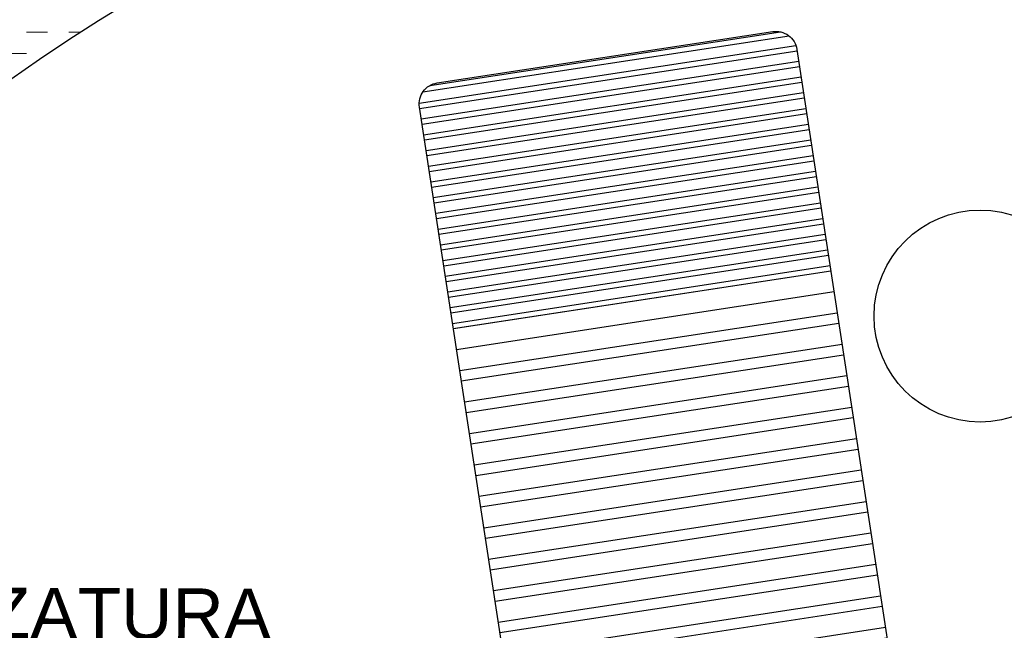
# Model space of a CAD drawing. Header units: millimetres. Extents: x 217.8 to 250.3, y 155.3 to 171.1.
# Tile 30 of 35: x 241.7 to 244, y 163.7 to 165.1. Entities that reach past the tile are written whole.
import ezdxf

# ---------------------------------------------------------------- set-up
doc = ezdxf.new("R2010")
doc.units = ezdxf.units.MM
for name, color, linetype, lineweight in [('ACQUA', 151, 'Continuous', 20), ('TESTO', 253, 'Continuous', 25), ('VETRATE', 171, 'Continuous', 9)]:
    doc.layers.add(name, color=color, linetype=linetype, lineweight=lineweight)
doc.layers.add('ARREDI_attrezzature', color=175, linetype='Continuous')
doc.layers.add('PROIEZIONI', color=145, linetype='Continuous')
doc.styles.get("Standard").update_dxf_attribs({"font": 'ARIAL.TTF'})

msp = doc.modelspace()

# ---------------------------------------------------------------- hatches: boundary and pattern name
at = {"layer": 'ACQUA'}
h = msp.add_hatch(dxfattribs=at)
h.set_pattern_fill('DASH', color=256, scale=0.4, style=0)
h.set_pattern_definition([(0, (358.711986, -43.13463), (0.05, 0.05), [0.05, -0.05])])
h.paths.add_polyline_path([(244.3418, 165.9229), (244.3418, 165.6204, -0.174446), (246.5631, 164.4613), (246.7837, 164.6645, 0.17708)])
h.paths.add_polyline_path([(243.3257, 165.9208, 2.20923), (247.8419, 161.9543), (247.5419, 161.9543, -2.193796), (243.3257, 165.6181)])
at = {"layer": 'ARREDI_attrezzature'}
h = msp.add_hatch(dxfattribs=at)
h.set_pattern_fill('ANSI32', color=256, scale=0.1, angle=143.2235, style=0)
h.set_pattern_definition([(8.7009454, (-122.913307, 650.65147), (-0.0056728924, 0.0370684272), []), (8.7009454, (-122.89906, 650.641005), (-0.0056728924, 0.0370684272), [])])
h.paths.add_polyline_path([(243.6078, 164.5024), (243.5278, 165.0251, 0.414214), (243.4708, 165.0669), (242.68, 164.9459, 0.414214), (242.6382, 164.8889), (242.7182, 164.3663)])
h = msp.add_hatch(dxfattribs=at)
h.set_pattern_fill('ANSI32', color=256, scale=0.2, angle=143.2235, style=0)
h.set_pattern_definition([(8.700945, (-122.91331, 650.65147), (-0.011345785, 0.074136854), []), (8.700945, (-122.88481, 650.63054), (-0.011345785, 0.074136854), [])])
h.paths.add_polyline_path([(243.7734, 163.09, 0.414214), (243.8152, 163.1469), (243.6154, 164.453), (242.7257, 164.3168), (242.9256, 163.0108, 0.414214), (242.9826, 162.9689)])

# ---------------------------------------------------------------- linework, layer by layer
for p, q in [((243.6078, 164.5024), (242.7182, 164.3663)), ((243.6154, 164.453), (242.7257, 164.3168))]:
    msp.add_line(p, q, dxfattribs=at)
msp.add_lwpolyline([(242.68, 164.9459), (243.4708, 165.0669, -0.414214), (243.5278, 165.0251), (243.8152, 163.1469, -0.414214), (243.7734, 163.09), (242.9826, 162.9689, -0.414214), (242.9256, 163.0108), (242.6382, 164.8889, -0.414214)], format="xyb", close=True, dxfattribs=at)
msp.add_circle((243.9596, 164.3963), 0.25, dxfattribs=at)
at = {"layer": 'PROIEZIONI'}
for radius, end in [(4.45, 218.0722), (4.35, 219.1114), (3.7, 0)]:
    msp.add_arc((243.8419, 161.9543), radius, 42.6531, end, dxfattribs=at)
at = {"layer": 'VETRATE'}
for radius, end in [(4.05, 223.0004), (4, 222.9863)]:
    msp.add_arc((243.8419, 161.9543), radius, 42.6531, end, dxfattribs=at)

# ---------------------------------------------------------------- texts
at = {"layer": 'TESTO'}
msp.add_text('ABBRONZATURA', height=0.12, rotation=359.7805, dxfattribs=at).set_placement((240.9104, 163.6387))

doc.saveas('drawing.dxf')
